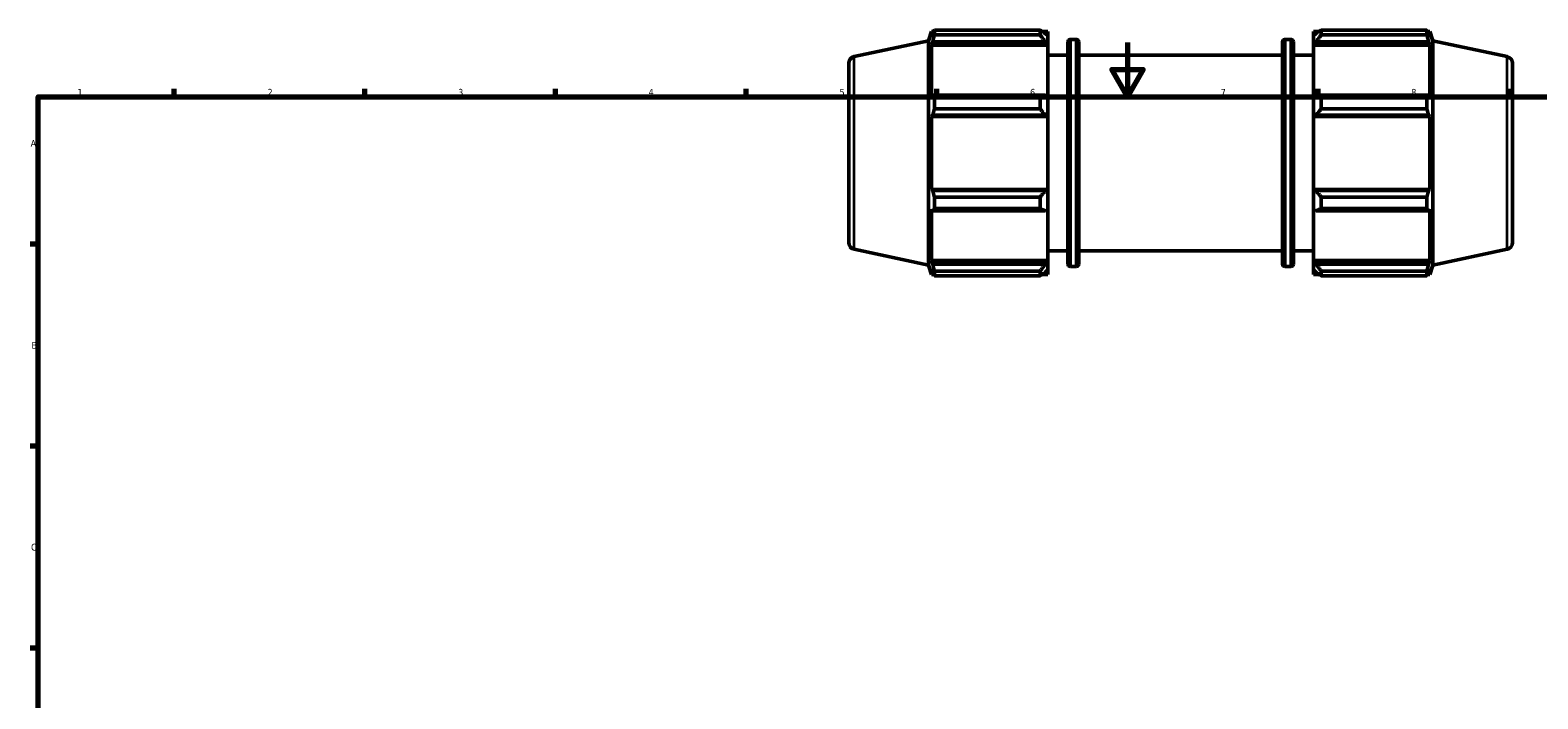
# Model space of a CAD drawing. Header units: millimetres. Extents: x 0 to 931, y 0 to 949.
# Tile 3 of 6: x 17 to 571, y 353 to 599. Entities that reach past the tile are written whole.
import ezdxf

# ---------------------------------------------------------------- set-up
doc = ezdxf.new("R2010")
doc.units = ezdxf.units.MM
for name, color, linetype, lineweight in [('Border (ISO)', 7, 'Continuous', 70), ('Visible (ISO)', 7, 'Continuous', 50), ('Visible Narrow (ISO)', 7, 'Continuous', 35)]:
    doc.layers.add(name, color=color, linetype=linetype, lineweight=lineweight)
doc.styles.add('Note Text (ISO)', font='tahoma.ttf')

# ---------------------------------------------------------------- blocks, each defined once
blk = doc.blocks.new('Borders Default Border')
at = {"layer": 'Border (ISO)'}
for p, q in [((70.08, 574), (70.08, 576.9)), ((140.17, 574), (140.17, 576.9)), ((210.25, 574), (210.25, 576.9)), ((280.33, 574), (280.33, 576.9)), ((350.42, 574), (350.42, 576.9)), ((490.58, 574), (490.58, 576.9)), ((560.67, 574), (560.67, 576.9)), ((20, 519.75), (17.1, 519.75)), ((20, 445.5), (17.1, 445.5)), ((20, 371.25), (17.1, 371.25))]:
    blk.add_line(p, q, dxfattribs=at)
at = {"layer": 'Border (ISO)', "flags": 128}
for points in [[(420.5, 594), (420.5, 574), (414.73, 584), (426.27, 584), (420.5, 574)], [(20, 20), (20, 574), (821, 574), (821, 20), (20, 20)]]:
    blk.add_lwpolyline(points, dxfattribs=at)
at = {"layer": 'Border (ISO)', "color": 232, "true_color": 0xca0064, "char_height": 2.5, "attachment_point": 7, "style": 'Note Text (ISO)'}
for s, insert in [('1', (34.48, 574.4)), ('2', (104.37, 574.4)), ('3', (174.43, 574.35)), ('4', (244.42, 574.4)), ('5', (314.64, 574.35)), ('6', (384.66, 574.35)), ('7', (454.77, 574.4)), ('8', (524.81, 574.34)), ('A', (17.29, 555.62)), ('B', (17.59, 481.37)), ('C', (17.43, 407.08))]:
    blk.add_mtext(s, dxfattribs=dict(at, insert=insert))

msp = doc.modelspace()

# ---------------------------------------------------------------- linework, layer by layer
at = {"layer": 'Visible (ISO)'}
for p, q in [((320.011, 588.762), (347.311, 594.564)), ((347.311, 594.564), (348.421, 597.981)), ((347.311, 512.117), (347.311, 594.564)), ((348.421, 597.981), (348.421, 595.915)), ((348.421, 597.981), (349.241, 597.981)), ((348.889, 597.288), (348.421, 595.915)), ((348.421, 592.937), (348.889, 594.214)), ((348.889, 594.214), (390.271, 594.214)), ((349.513, 596.769), (349.513, 598.505)), ((349.513, 598.505), (388.351, 598.505)), ((388.351, 596.769), (349.513, 596.769)), ((388.351, 596.769), (388.351, 598.505)), ((389.188, 597.981), (391.231, 597.981)), ((391.231, 596.372), (390.271, 597.288)), ((390.271, 594.214), (391.231, 593.363)), ((391.231, 596.372), (391.231, 597.981)), ((391.231, 596.372), (391.231, 593.363)), ((391.231, 593.363), (391.231, 592.937)), ((398.551, 512.581), (398.551, 594.101)), ((399.551, 595.101), (401.618, 595.101)), ((402.618, 594.101), (402.618, 512.581)), ((477.445, 512.581), (477.445, 594.101)), ((478.445, 595.101), (480.511, 595.101)), ((481.511, 594.101), (481.511, 512.581)), ((488.831, 597.981), (488.831, 596.372)), ((488.831, 597.981), (490.875, 597.981)), ((489.791, 597.288), (488.831, 596.372)), ((488.831, 593.363), (488.831, 596.372)), ((488.831, 593.363), (489.791, 594.214)), ((488.831, 592.937), (488.831, 593.363)), ((489.791, 594.214), (531.173, 594.214)), ((491.711, 598.505), (491.711, 596.769)), ((491.711, 598.505), (530.549, 598.505)), ((530.549, 596.769), (491.711, 596.769)), ((530.549, 596.769), (530.549, 598.505)), ((530.821, 597.981), (531.641, 597.981)), ((531.641, 595.915), (531.173, 597.288)), ((531.173, 594.214), (531.641, 592.937)), ((531.641, 595.915), (531.641, 597.981)), ((532.751, 594.564), (531.641, 597.981)), ((532.751, 512.117), (532.751, 594.564)), ((560.051, 588.762), (532.751, 594.564)), ((391.231, 592.937), (348.421, 592.937)), ((348.421, 592.937), (348.421, 573.953)), ((391.231, 574.175), (391.231, 592.937)), ((391.231, 589.341), (398.551, 589.341)), ((402.618, 589.341), (477.445, 589.341)), ((481.511, 589.341), (488.831, 589.341)), ((488.831, 592.937), (488.831, 574.175)), ((488.831, 592.937), (531.641, 592.937)), ((531.641, 573.953), (531.641, 592.937)), ((318.031, 586.316), (318.031, 520.365)), ((562.031, 586.316), (562.031, 520.365)), ((348.889, 574.618), (348.421, 573.953)), ((390.271, 574.618), (348.889, 574.618)), ((349.513, 569.594), (349.513, 573.784)), ((349.513, 573.784), (388.351, 573.784)), ((388.351, 569.594), (388.351, 573.784)), ((391.231, 574.175), (390.271, 574.618)), ((391.231, 574.175), (391.231, 566.908)), ((489.791, 574.618), (488.831, 574.175)), ((488.831, 566.908), (488.831, 574.175)), ((531.173, 574.618), (489.791, 574.618)), ((491.711, 573.784), (491.711, 569.594)), ((491.711, 573.784), (530.549, 573.784)), ((530.549, 569.594), (530.549, 573.784)), ((531.641, 573.953), (531.173, 574.618)), ((348.421, 566.764), (348.889, 567.197)), ((391.231, 566.764), (348.421, 566.764)), ((348.421, 566.764), (348.421, 539.917)), ((348.889, 567.197), (390.271, 567.197)), ((388.351, 569.594), (349.513, 569.594)), ((390.271, 567.197), (391.231, 566.908)), ((391.231, 566.908), (391.231, 566.764)), ((391.231, 539.917), (391.231, 566.764)), ((488.831, 566.908), (489.791, 567.197)), ((488.831, 566.764), (488.831, 566.908)), ((488.831, 566.764), (488.831, 539.917)), ((488.831, 566.764), (531.641, 566.764)), ((489.791, 567.197), (531.173, 567.197)), ((530.549, 569.594), (491.711, 569.594)), ((531.173, 567.197), (531.641, 566.764)), ((531.641, 539.917), (531.641, 566.764)), ((348.889, 539.484), (348.421, 539.917)), ((391.231, 539.917), (348.421, 539.917)), ((390.271, 539.484), (348.889, 539.484)), ((391.231, 539.773), (390.271, 539.484)), ((391.231, 539.917), (391.231, 539.773)), ((391.231, 539.773), (391.231, 532.507)), ((488.831, 539.773), (488.831, 539.917)), ((488.831, 539.917), (531.641, 539.917)), ((488.831, 532.507), (488.831, 539.773)), ((489.791, 539.484), (488.831, 539.773)), ((531.173, 539.484), (489.791, 539.484)), ((531.641, 539.917), (531.173, 539.484)), ((348.421, 532.728), (348.889, 532.063)), ((348.421, 532.728), (348.421, 513.744)), ((349.513, 532.897), (349.513, 537.088)), ((349.513, 537.088), (388.351, 537.088)), ((388.351, 532.897), (349.513, 532.897)), ((388.351, 532.897), (388.351, 537.088)), ((390.271, 532.063), (391.231, 532.507)), ((391.231, 513.744), (391.231, 532.507)), ((488.831, 532.507), (489.791, 532.063)), ((488.831, 532.507), (488.831, 513.744)), ((491.711, 537.088), (491.711, 532.897)), ((491.711, 537.088), (530.549, 537.088)), ((530.549, 532.897), (491.711, 532.897)), ((530.549, 532.897), (530.549, 537.088)), ((531.173, 532.063), (531.641, 532.728)), ((531.641, 513.744), (531.641, 532.728)), ((348.889, 532.063), (390.271, 532.063)), ((489.791, 532.063), (531.173, 532.063)), ((320.011, 517.92), (347.311, 512.117)), ((391.231, 517.341), (398.551, 517.341)), ((402.618, 517.341), (477.445, 517.341)), ((481.511, 517.341), (488.831, 517.341)), ((560.051, 517.92), (532.751, 512.117)), ((347.311, 512.117), (348.421, 508.701)), ((348.889, 512.467), (348.421, 513.744)), ((391.231, 513.744), (348.421, 513.744)), ((348.421, 510.767), (348.889, 509.393)), ((348.421, 510.767), (348.421, 508.701)), ((390.271, 512.467), (348.889, 512.467)), ((349.513, 508.176), (349.513, 509.912)), ((349.513, 509.912), (388.351, 509.912)), ((388.351, 508.176), (388.351, 509.912)), ((391.231, 513.319), (390.271, 512.467)), ((390.271, 509.393), (391.231, 510.309)), ((391.231, 513.744), (391.231, 513.319)), ((391.231, 513.319), (391.231, 510.309)), ((391.231, 508.701), (391.231, 510.309)), ((399.551, 511.581), (401.618, 511.581)), ((478.445, 511.581), (480.511, 511.581)), ((488.831, 513.319), (488.831, 513.744)), ((488.831, 513.744), (531.641, 513.744)), ((488.831, 510.309), (488.831, 513.319)), ((489.791, 512.467), (488.831, 513.319)), ((488.831, 510.309), (489.791, 509.393)), ((488.831, 510.309), (488.831, 508.701)), ((531.173, 512.467), (489.791, 512.467)), ((491.711, 509.912), (491.711, 508.176)), ((491.711, 509.912), (530.549, 509.912)), ((530.549, 508.176), (530.549, 509.912)), ((531.641, 513.744), (531.173, 512.467)), ((531.173, 509.393), (531.641, 510.767)), ((532.751, 512.117), (531.641, 508.701)), ((531.641, 508.701), (531.641, 510.767)), ((348.421, 508.701), (349.241, 508.701)), ((388.351, 508.176), (349.513, 508.176)), ((389.188, 508.701), (391.231, 508.701)), ((488.831, 508.701), (490.875, 508.701)), ((530.549, 508.176), (491.711, 508.176)), ((530.821, 508.701), (531.641, 508.701))]:
    msp.add_line(p, q, dxfattribs=at)
for centre, radius, start, end in [((399.551, 594.101), 1, 90, 180), ((401.618, 594.101), 1, 0, 90), ((478.445, 594.101), 1, 90, 180), ((480.511, 594.101), 1, 0, 90), ((320.531, 586.316), 2.5, 102, 180), ((559.531, 586.316), 2.5, 0, 78), ((320.531, 520.365), 2.5, 180, 258), ((559.531, 520.365), 2.5, 282, 0), ((399.551, 512.581), 1, 180, 270), ((401.618, 512.581), 1, 270, 0), ((478.445, 512.581), 1, 180, 270), ((480.511, 512.581), 1, 270, 0)]:
    msp.add_arc(centre, radius, start, end, dxfattribs=at)
for points, weights in [([(348.889, 597.288), (349.189, 597.884), (349.513, 598.505)], [1.00243851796, 1.00162742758, 1]), ([(349.513, 596.769), (349.189, 595.466), (348.889, 594.214)], [1, 1.00162742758, 1.00243851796]), ([(390.271, 597.288), (389.35, 597.884), (388.351, 598.505)], [1.0057707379, 1.0110231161, 1.01547328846]), ([(388.351, 596.769), (389.35, 595.466), (390.271, 594.214)], [1.01547328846, 1.0110231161, 1.0057707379]), ([(491.711, 598.505), (490.713, 597.884), (489.791, 597.288)], [1.01547328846, 1.0110231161, 1.0057707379]), ([(489.791, 594.214), (490.713, 595.466), (491.711, 596.769)], [1.0057707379, 1.0110231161, 1.01547328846]), ([(530.549, 598.505), (530.874, 597.884), (531.173, 597.288)], [1, 1.00162742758, 1.00243851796]), ([(531.173, 594.214), (530.874, 595.466), (530.549, 596.769)], [1.00243851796, 1.00162742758, 1]), ([(348.889, 574.618), (349.189, 574.21), (349.513, 573.784)], [1.00243851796, 1.00162742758, 1]), ([(390.271, 574.618), (389.35, 574.21), (388.351, 573.784)], [1.0057707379, 1.0110231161, 1.01547328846]), ([(491.711, 573.784), (490.713, 574.21), (489.791, 574.618)], [1.01547328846, 1.0110231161, 1.0057707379]), ([(530.549, 573.784), (530.874, 574.21), (531.173, 574.618)], [1, 1.00162742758, 1.00243851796]), ([(349.513, 569.594), (349.189, 568.371), (348.889, 567.197)], [1, 1.00162742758, 1.00243851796]), ([(388.351, 569.594), (389.35, 568.371), (390.271, 567.197)], [1.01547328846, 1.0110231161, 1.0057707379]), ([(489.791, 567.197), (490.713, 568.371), (491.711, 569.594)], [1.0057707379, 1.0110231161, 1.01547328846]), ([(531.173, 567.197), (530.874, 568.371), (530.549, 569.594)], [1.00243851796, 1.00162742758, 1]), ([(348.889, 539.484), (349.189, 538.31), (349.513, 537.088)], [1.00243851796, 1.00162742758, 1]), ([(390.271, 539.484), (389.35, 538.31), (388.351, 537.088)], [1.0057707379, 1.0110231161, 1.01547328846]), ([(491.711, 537.088), (490.713, 538.31), (489.791, 539.484)], [1.01547328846, 1.0110231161, 1.0057707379]), ([(530.549, 537.088), (530.874, 538.31), (531.173, 539.484)], [1, 1.00162742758, 1.00243851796]), ([(349.513, 532.897), (349.189, 532.472), (348.889, 532.063)], [1, 1.00162742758, 1.00243851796]), ([(388.351, 532.897), (389.35, 532.472), (390.271, 532.063)], [1.01547328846, 1.0110231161, 1.0057707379]), ([(489.791, 532.063), (490.713, 532.472), (491.711, 532.897)], [1.0057707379, 1.0110231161, 1.01547328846]), ([(531.173, 532.063), (530.874, 532.472), (530.549, 532.897)], [1.00243851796, 1.00162742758, 1]), ([(348.889, 512.467), (349.189, 511.216), (349.513, 509.912)], [1.00243851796, 1.00162742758, 1]), ([(390.271, 512.467), (389.35, 511.216), (388.351, 509.912)], [1.0057707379, 1.0110231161, 1.01547328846]), ([(491.711, 509.912), (490.713, 511.216), (489.791, 512.467)], [1.01547328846, 1.0110231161, 1.0057707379]), ([(530.549, 509.912), (530.874, 511.216), (531.173, 512.467)], [1, 1.00162742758, 1.00243851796]), ([(349.513, 508.176), (349.189, 508.797), (348.889, 509.393)], [1, 1.00162742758, 1.00243851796]), ([(388.351, 508.176), (389.35, 508.797), (390.271, 509.393)], [1.01547328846, 1.0110231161, 1.0057707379]), ([(489.791, 509.393), (490.713, 508.797), (491.711, 508.176)], [1.0057707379, 1.0110231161, 1.01547328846]), ([(531.173, 509.393), (530.874, 508.797), (530.549, 508.176)], [1.00243851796, 1.00162742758, 1])]:
    msp.add_rational_spline(points, weights, degree=2, dxfattribs=at)
at = {"layer": 'Visible Narrow (ISO)'}
for p, q in [((399.551, 594.586), (399.551, 512.095)), ((401.618, 512.095), (401.618, 594.586)), ((478.445, 594.586), (478.445, 512.095)), ((480.511, 512.095), (480.511, 594.586)), ((320.011, 518.356), (320.011, 588.325)), ((560.051, 518.356), (560.051, 588.325))]:
    msp.add_line(p, q, dxfattribs=at)

# ---------------------------------------------------------------- block references
msp.add_blockref('Borders Default Border', (0, 0))

doc.saveas('drawing.dxf')
